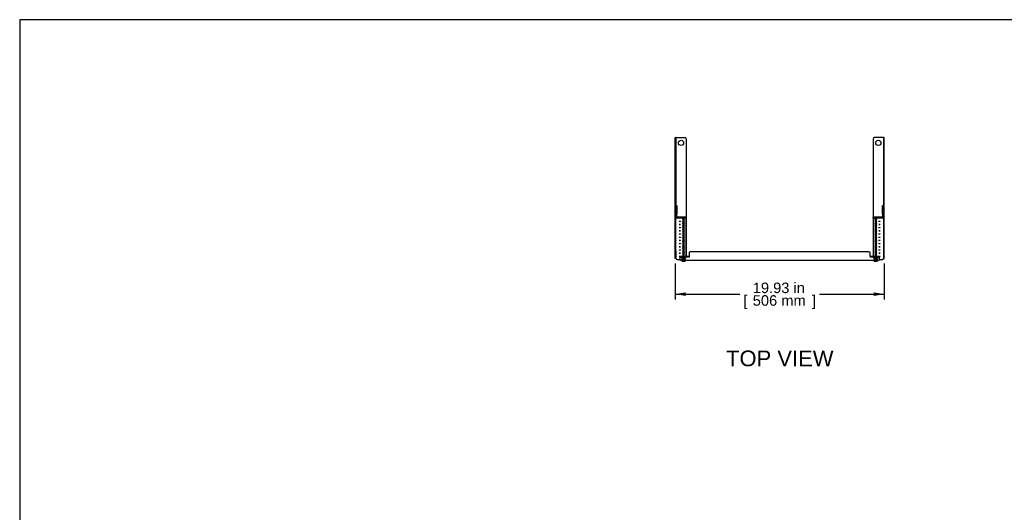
# Model space of a CAD drawing. Header units: inches. Extents: x 0 to 188, y 0 to 122.
# Tile 3 of 5: x 0 to 94, y 75 to 122. Entities that reach past the tile are written whole.
import ezdxf
from ezdxf.enums import TextEntityAlignment as Align

# ---------------------------------------------------------------- set-up
doc = ezdxf.new("R2010")
doc.units = ezdxf.units.IN
doc.header["$MEASUREMENT"] = 0
for name, color, linetype in [('COM57134-12', 7, 'Continuous'), ('COM57135-1L', 7, 'Continuous'), ('COM57135-1R', 7, 'Continuous'), ('COM57136', 7, 'Continuous'), ('Default', 7, 'Continuous'), ('FET07754', 7, 'Continuous'), ('SCS19498', 7, 'Continuous')]:
    doc.layers.add(name, color=color, linetype=linetype)
doc.styles.add('SEACAD_Arial', font='arial.ttf')
doc.dimstyles.new('WEB', dxfattribs={"dimtxt": 1, "dimasz": 1, "dimexe": 0.5, "dimexo": 0.5, "dimgap": 0.5, "dimtad": 0, "dimtih": 1, "dimtoh": 1, "dimzin": 4, "dimdsep": 46, "dimtxsty": 'SEACAD_Arial', "dimblk1": '_SE_FILLED', "dimblk2": '_SE_FILLED', "dimsah": 1, "dimcen": 0.5, "dimadec": 0, "dimazin": 0, "dimtfac": 1, "dimtofl": 0, "dimtmove": 0, "dimatfit": 3, "dimfxl": 1, "dimtolj": 1, "dimtzin": 4, "dimarcsym": 0})

# ---------------------------------------------------------------- blocks, each defined once
blk = doc.blocks.new('SE2')
at = {"layer": 'COM57134-12', "color": 7, "linetype": 'Continuous'}
for p, q in [((62.613, 103.377), (62.613, 104.212)), ((62.613, 104.212), (62.708, 104.212)), ((62.708, 104.212), (62.708, 103.377)), ((82.331, 104.212), (82.426, 104.212)), ((82.331, 103.377), (82.331, 104.212)), ((82.426, 104.212), (82.426, 103.377)), ((62.613, 103.149), (62.613, 103.377)), ((62.708, 103.377), (62.613, 103.377)), ((62.708, 103.149), (62.708, 103.377)), ((82.331, 103.377), (82.331, 103.149)), ((82.426, 103.377), (82.331, 103.377)), ((82.426, 103.377), (82.426, 103.149)), ((62.613, 99.776), (62.613, 103.149)), ((63.613, 103.102), (62.756, 103.102)), ((63.613, 103.008), (62.756, 103.008)), ((63.613, 103.008), (63.613, 103.102)), ((63.613, 99.359), (63.613, 103.008)), ((82.283, 103.102), (81.426, 103.102)), ((81.426, 103.008), (81.426, 103.102)), ((82.283, 103.008), (81.426, 103.008)), ((81.426, 103.008), (81.426, 99.359)), ((82.426, 103.149), (82.426, 99.776)), ((62.756, 99.058), (63.02, 99.058)), ((82.02, 99.058), (82.283, 99.058))]:
    blk.add_line(p, q, dxfattribs=at)
for centre, major_axis, start_param, end_param in [((62.756, 103.149), (0.143, 0), 3.141593, 4.712389), ((62.756, 103.149), (0.048, 0), 3.141593, 4.712389), ((82.283, 103.149), (0.048, 0), 4.712389, 6.283185), ((82.283, 103.149), (0.143, 0), 4.712389, 6.283185), ((62.756, 99.198), (-0.143, 0), 0, 1.570796), ((82.283, 99.198), (-0.143, 0), 1.570796, 3.141593)]:
    blk.add_ellipse(centre, major_axis=major_axis, ratio=0.984808, start_param=start_param, end_param=end_param, dxfattribs=at)
for centre, major_axis in [((63.015, 102.704), (0.0625, 0)), ((63.015, 102.4), (0.0625, 0)), ((63.363, 102.965), (0.0885, 0)), ((63.363, 102.856), (0.0885, 0)), ((63.363, 102.748), (0.0885, 0)), ((63.363, 102.661), (0.0885, 0)), ((63.363, 102.552), (0.0885, 0)), ((63.363, 102.444), (0.0885, 0)), ((63.363, 102.357), (0.0885, 0)), ((81.676, 102.965), (-0.0885, 0)), ((81.676, 102.856), (-0.0885, 0)), ((81.676, 102.748), (-0.0885, 0)), ((81.676, 102.661), (-0.0885, 0)), ((81.676, 102.552), (-0.0885, 0)), ((81.676, 102.444), (-0.0885, 0)), ((81.676, 102.357), (-0.0885, 0)), ((82.024, 102.704), (-0.0625, 0)), ((82.024, 102.4), (-0.0625, 0)), ((63.015, 102.096), (0.0625, 0)), ((63.015, 101.792), (0.0625, 0)), ((63.015, 101.489), (0.0625, 0)), ((63.363, 102.248), (0.0885, 0)), ((63.363, 102.14), (0.0885, 0)), ((63.363, 102.053), (0.0885, 0)), ((63.363, 101.944), (0.0885, 0)), ((63.363, 101.836), (0.0885, 0)), ((63.363, 101.749), (0.0885, 0)), ((63.363, 101.641), (0.0885, 0)), ((63.363, 101.532), (0.0885, 0)), ((63.363, 101.445), (0.0885, 0)), ((63.363, 101.337), (0.0885, 0)), ((81.676, 102.248), (-0.0885, 0)), ((81.676, 102.14), (-0.0885, 0)), ((81.676, 102.053), (-0.0885, 0)), ((81.676, 101.944), (-0.0885, 0)), ((81.676, 101.836), (-0.0885, 0)), ((81.676, 101.749), (-0.0885, 0)), ((81.676, 101.641), (-0.0885, 0)), ((81.676, 101.532), (-0.0885, 0)), ((81.676, 101.445), (-0.0885, 0)), ((81.676, 101.337), (-0.0885, 0)), ((82.024, 102.096), (-0.0625, 0)), ((82.024, 101.792), (-0.0625, 0)), ((82.024, 101.489), (-0.0625, 0)), ((63.015, 101.185), (0.0625, 0)), ((63.015, 100.881), (0.0625, 0)), ((63.015, 100.577), (0.0625, 0)), ((63.363, 101.228), (0.0885, 0)), ((63.363, 101.141), (0.0885, 0)), ((63.363, 101.033), (0.0885, 0)), ((63.363, 100.924), (0.0885, 0)), ((63.363, 100.837), (0.0885, 0)), ((63.363, 100.729), (0.0885, 0)), ((63.363, 100.62), (0.0885, 0)), ((63.363, 100.534), (0.0885, 0)), ((63.363, 100.425), (0.0885, 0)), ((81.676, 101.228), (-0.0885, 0)), ((81.676, 101.141), (-0.0885, 0)), ((81.676, 101.033), (-0.0885, 0)), ((81.676, 100.924), (-0.0885, 0)), ((81.676, 100.837), (-0.0885, 0)), ((81.676, 100.729), (-0.0885, 0)), ((81.676, 100.62), (-0.0885, 0)), ((81.676, 100.534), (-0.0885, 0)), ((81.676, 100.425), (-0.0885, 0)), ((82.024, 101.185), (-0.0625, 0)), ((82.024, 100.881), (-0.0625, 0)), ((82.024, 100.577), (-0.0625, 0)), ((63.015, 100.273), (0.0625, 0)), ((63.015, 99.969), (0.0625, 0)), ((63.015, 99.665), (0.0625, 0)), ((63.363, 100.316), (0.0885, 0)), ((63.363, 100.23), (0.0885, 0)), ((63.363, 100.121), (0.0885, 0)), ((63.363, 100.013), (0.0885, 0)), ((63.363, 99.926), (0.0885, 0)), ((63.363, 99.817), (0.0885, 0)), ((63.363, 99.709), (0.0885, 0)), ((63.363, 99.622), (0.0885, 0)), ((63.363, 99.513), (0.0885, 0)), ((81.676, 100.316), (-0.0885, 0)), ((81.676, 100.23), (-0.0885, 0)), ((81.676, 100.121), (-0.0885, 0)), ((81.676, 100.013), (-0.0885, 0)), ((81.676, 99.926), (-0.0885, 0)), ((81.676, 99.817), (-0.0885, 0)), ((81.676, 99.709), (-0.0885, 0)), ((81.676, 99.622), (-0.0885, 0)), ((81.676, 99.513), (-0.0885, 0)), ((82.024, 100.273), (-0.0625, 0)), ((82.024, 99.969), (-0.0625, 0)), ((82.024, 99.665), (-0.0625, 0)), ((63.015, 99.361), (0.0625, 0)), ((63.363, 99.405), (0.0885, 0)), ((81.676, 99.405), (-0.0885, 0)), ((82.024, 99.361), (-0.0625, 0))]:
    blk.add_ellipse(centre, major_axis=major_axis, ratio=0.173648, dxfattribs=at)
at = {"layer": 'COM57135-1L', "color": 7, "linetype": 'Continuous'}
for p, q in [((62.556, 110.67), (62.613, 110.67)), ((62.556, 110.567), (62.556, 110.67)), ((62.556, 99.893), (62.556, 110.567)), ((62.642, 110.67), (62.613, 110.67)), ((62.613, 110.67), (62.613, 110.567)), ((62.613, 110.567), (62.613, 104.212)), ((62.642, 110.67), (63.494, 110.67)), ((63.619, 110.545), (63.619, 99.359)), ((62.556, 99.747), (62.556, 99.893)), ((62.556, 99.17), (62.556, 99.747)), ((62.613, 99.893), (62.613, 99.747)), ((62.613, 99.747), (62.613, 99.17)), ((62.613, 99.17), (62.556, 99.17)), ((62.613, 99.17), (62.616, 99.17))]:
    blk.add_line(p, q, dxfattribs=at)
blk.add_arc((63.494, 110.545), 0.125, 0, 90, dxfattribs=at)
at = {"layer": 'COM57135-1R', "color": 7, "linetype": 'Continuous'}
for p, q in [((81.42, 110.545), (81.42, 99.359)), ((82.397, 110.67), (81.545, 110.67)), ((82.397, 110.67), (82.426, 110.67)), ((82.483, 110.67), (82.426, 110.67)), ((82.426, 110.67), (82.426, 110.567)), ((82.426, 110.567), (82.426, 104.212)), ((82.483, 110.567), (82.483, 110.67)), ((82.483, 99.893), (82.483, 110.567)), ((82.426, 99.893), (82.426, 99.747)), ((82.426, 99.747), (82.426, 99.17)), ((82.483, 99.747), (82.483, 99.893)), ((82.483, 99.17), (82.483, 99.747)), ((82.426, 99.17), (82.423, 99.17)), ((82.426, 99.17), (82.483, 99.17))]:
    blk.add_line(p, q, dxfattribs=at)
blk.add_arc((81.545, 110.545), 0.125, 90, 180, dxfattribs=at)
at = {"layer": 'COM57136', "color": 7, "linetype": 'Continuous'}
for p, q in [((63.895, 99.672), (63.895, 99.387)), ((81.02, 99.795), (64.02, 99.795)), ((81.145, 99.387), (81.145, 99.672)), ((63.02, 99.281), (63.02, 99.337)), ((63.02, 99.281), (63.02, 99.026)), ((63.895, 99.359), (63.145, 99.359)), ((63.895, 99.303), (63.145, 99.303)), ((63.145, 99.004), (63.184, 99.004)), ((63.544, 99.004), (63.895, 99.004)), ((63.895, 99.288), (63.895, 99.387)), ((63.895, 99.359), (63.895, 99.303)), ((63.895, 99.344), (63.895, 99.344)), ((63.895, 99.288), (63.895, 99.303)), ((63.895, 99.288), (63.895, 99.288)), ((63.895, 99.019), (63.895, 99.004)), ((63.895, 99.019), (63.895, 99.019)), ((63.895, 99.019), (63.895, 99.018)), ((63.895, 99.018), (81.145, 99.018)), ((81.145, 99.387), (81.145, 99.288)), ((81.145, 99.359), (81.145, 99.303)), ((81.895, 99.359), (81.145, 99.359)), ((81.145, 99.344), (81.145, 99.344)), ((81.145, 99.288), (81.145, 99.303)), ((81.895, 99.303), (81.145, 99.303)), ((81.145, 99.288), (81.145, 99.288)), ((81.145, 99.019), (81.145, 99.019)), ((81.145, 99.019), (81.145, 99.004)), ((81.145, 99.018), (81.145, 99.019)), ((81.145, 99.004), (81.496, 99.004)), ((81.856, 99.004), (81.895, 99.004)), ((82.02, 99.337), (82.02, 99.281)), ((82.02, 99.026), (82.02, 99.281))]:
    blk.add_line(p, q, dxfattribs=at)
for centre, major_axis, ratio, start_param, end_param in [((64.02, 99.672), (0.125, 0), 0.984808, 1.570796, 3.141593), ((81.02, 99.672), (0.125, 0), 0.984808, 0, 1.570796), ((63.145, 99.337), (-0.125, 0), 0.173648, 4.712389, 6.283185), ((63.145, 99.281), (0.125, 0), 0.173648, 1.570796, 3.141593), ((63.145, 99.026), (-0.125, 0), 0.173648, 0, 1.570796), ((81.895, 99.337), (-0.125, 0), 0.173648, 3.141593, 4.712389), ((81.895, 99.281), (0.125, 0), 0.173648, 0, 1.570796), ((81.895, 99.026), (-0.125, 0), 0.173648, 1.570796, 3.141593)]:
    blk.add_ellipse(centre, major_axis=major_axis, ratio=ratio, start_param=start_param, end_param=end_param, dxfattribs=at)
at = {"layer": 'FET07754', "color": 7, "linetype": 'Continuous'}
for centre in [(63.119, 110.17), (81.92, 110.17)]:
    blk.add_circle(centre, 0.25, dxfattribs=at)
at = {"layer": 'SCS19498', "color": 7, "linetype": 'Continuous'}
for p, q in [((63.179, 99.262), (63.179, 99.232)), ((63.179, 99.208), (63.179, 99.203)), ((63.179, 99.045), (63.179, 99.015)), ((63.179, 98.991), (63.179, 98.986)), ((63.22, 99.136), (63.22, 99.136)), ((63.221, 98.918), (63.327, 98.918)), ((63.227, 99.145), (63.227, 99.133)), ((63.327, 99.14), (63.255, 99.14)), ((63.255, 99.128), (63.327, 99.128)), ((63.255, 98.923), (63.327, 98.923)), ((63.327, 98.911), (63.255, 98.911)), ((63.327, 99.166), (63.327, 99.153)), ((63.327, 99.14), (63.327, 99.153)), ((63.327, 99.148), (63.399, 99.148)), ((63.399, 99.135), (63.327, 99.135)), ((63.327, 99.135), (63.327, 99.128)), ((63.327, 99.115), (63.327, 99.128)), ((63.327, 98.946), (63.327, 98.936)), ((63.327, 98.936), (63.327, 98.923)), ((63.327, 98.918), (63.327, 98.923)), ((63.327, 98.911), (63.327, 98.918)), ((63.327, 98.911), (63.327, 98.898)), ((63.399, 99.153), (63.399, 99.166)), ((63.399, 99.153), (63.399, 99.14)), ((63.472, 99.14), (63.399, 99.14)), ((63.399, 99.128), (63.399, 99.135)), ((63.399, 99.128), (63.399, 99.115)), ((63.399, 99.128), (63.472, 99.128)), ((63.399, 98.936), (63.399, 98.946)), ((63.399, 98.923), (63.399, 98.936)), ((63.399, 98.923), (63.399, 98.918)), ((63.399, 98.923), (63.472, 98.923)), ((63.399, 98.918), (63.505, 98.918)), ((63.399, 98.918), (63.399, 98.911)), ((63.472, 98.911), (63.399, 98.911)), ((63.399, 98.898), (63.399, 98.911)), ((63.499, 99.133), (63.499, 99.145)), ((63.507, 99.137), (63.507, 99.137)), ((63.547, 99.232), (63.547, 99.262)), ((63.547, 99.203), (63.547, 99.208)), ((63.547, 99.015), (63.547, 99.045)), ((63.547, 98.986), (63.547, 98.991)), ((81.492, 99.262), (81.492, 99.232)), ((81.492, 99.208), (81.492, 99.203)), ((81.492, 99.045), (81.492, 99.015)), ((81.492, 98.991), (81.492, 98.986)), ((81.533, 99.136), (81.533, 99.136)), ((81.533, 98.919), (81.533, 98.919)), ((81.54, 99.145), (81.54, 99.133)), ((81.54, 98.928), (81.54, 98.916)), ((81.64, 99.14), (81.568, 99.14)), ((81.568, 99.128), (81.64, 99.128)), ((81.64, 98.923), (81.568, 98.923)), ((81.568, 98.911), (81.64, 98.911)), ((81.64, 99.166), (81.64, 99.153)), ((81.64, 99.14), (81.64, 99.153)), ((81.64, 99.148), (81.712, 99.148)), ((81.712, 99.135), (81.64, 99.135)), ((81.64, 99.135), (81.64, 99.128)), ((81.64, 99.115), (81.64, 99.128)), ((81.64, 98.949), (81.64, 98.936)), ((81.64, 98.923), (81.64, 98.936)), ((81.64, 98.931), (81.712, 98.931)), ((81.712, 98.918), (81.64, 98.918)), ((81.64, 98.918), (81.64, 98.911)), ((81.64, 98.898), (81.64, 98.911)), ((81.712, 99.153), (81.712, 99.166)), ((81.712, 99.153), (81.712, 99.14)), ((81.784, 99.14), (81.712, 99.14)), ((81.712, 99.128), (81.712, 99.135)), ((81.712, 99.128), (81.712, 99.115)), ((81.712, 99.128), (81.784, 99.128)), ((81.712, 98.936), (81.712, 98.949)), ((81.712, 98.936), (81.712, 98.923)), ((81.784, 98.923), (81.712, 98.923)), ((81.712, 98.911), (81.712, 98.918)), ((81.712, 98.911), (81.712, 98.898)), ((81.712, 98.911), (81.784, 98.911)), ((81.812, 99.133), (81.812, 99.145)), ((81.812, 98.916), (81.812, 98.928)), ((81.819, 99.137), (81.82, 99.137)), ((81.819, 98.92), (81.82, 98.92)), ((81.86, 99.232), (81.86, 99.262)), ((81.86, 99.203), (81.86, 99.208)), ((81.86, 99.015), (81.86, 99.045)), ((81.86, 98.986), (81.86, 98.991))]:
    blk.add_line(p, q, dxfattribs=at)
for centre, radius, start, end in [((63.255, 98.986), 0.0759, 180.4624, 240.39456), ((63.253, 99.201), 0.0729, 178.91233, 243.20676), ((63.321, 99.136), 0.239, 244.43649, 271.5701), ((63.321, 99.355), 0.241, 245.24507, 271.47336), ((63.255, 98.999), 0.0755, 243.59732, 270.18903), ((63.255, 98.986), 0.0755, 243.59773, 270.18862), ((63.255, 99.216), 0.0761, 248.68807, 270.12647), ((63.255, 99.204), 0.0761, 248.68801, 270.12652), ((63.363, 99.323), 0.379, 264.55427, 275.44573), ((63.363, 99.276), 0.379, 264.55427, 275.44573), ((63.472, 99.216), 0.0761, 269.87376, 291.31171), ((63.472, 99.204), 0.0761, 269.87306, 291.3124), ((63.472, 98.999), 0.0755, 269.81145, 296.4022), ((63.472, 98.986), 0.0755, 269.81139, 296.40226), ((81.566, 99.201), 0.0729, 178.91233, 243.20676), ((81.566, 98.984), 0.0729, 178.91233, 243.20676), ((81.634, 99.355), 0.241, 245.24507, 271.47336), ((81.634, 99.138), 0.241, 245.24507, 271.47336), ((81.568, 99.216), 0.0761, 248.68807, 270.12647), ((81.568, 99.204), 0.0761, 248.68801, 270.12652), ((81.568, 98.999), 0.0761, 248.68807, 270.12647), ((81.568, 98.987), 0.0761, 248.68801, 270.12652), ((81.784, 99.216), 0.0761, 269.87376, 291.31171), ((81.784, 99.204), 0.0761, 269.87306, 291.3124), ((81.784, 98.999), 0.0761, 269.87376, 291.31171), ((81.784, 98.987), 0.0761, 269.87306, 291.3124)]:
    blk.add_arc(centre, radius, start, end, dxfattribs=at)
for centre, major_axis, start_param, end_param in [((63.363, 99.015), (0.184, 0), 0, 3.379468), ((63.363, 99.262), (0.184, 0), 0, 3.141593), ((63.363, 99.232), (0.184, 0), 0, 3.141593), ((63.363, 99.045), (0.184, 0), 0, 3.141593), ((63.363, 98.925), (0.146, 0), 2.893309, 3.389876), ((63.363, 99.142), (0.146, 0), 1.322513, 1.81908), ((63.363, 99.142), (0.146, 0), 4.464106, 4.960672), ((63.363, 98.925), (-0.146, 0), 2.893309, 3.389876), ((81.676, 99.262), (-0.184, 0), 3.141593, 6.283185), ((81.676, 99.232), (-0.184, 0), 3.141593, 6.283185), ((81.676, 99.045), (-0.184, 0), 3.141593, 6.283185), ((81.676, 99.015), (-0.184, 0), 3.141593, 6.283185), ((81.676, 99.142), (0.146, 0), 1.322513, 1.81908), ((81.676, 99.142), (0.146, 0), 4.464106, 4.960672), ((81.676, 98.925), (0.146, 0), 1.322513, 1.81908), ((81.676, 98.925), (0.146, 0), 4.464106, 4.960672)]:
    blk.add_ellipse(centre, major_axis=major_axis, ratio=0.173648, start_param=start_param, end_param=end_param, dxfattribs=at)
for points, knots in [([(63.213, 99.243), (63.211, 99.243), (63.204, 99.241), (63.195, 99.235), (63.184, 99.226), (63.179, 99.214), (63.18, 99.208), (63.18, 99.207)], [0, 0, 0, 0, 0.11638, 0.452381, 0.702256, 0.939347, 1, 1, 1, 1]), ([(63.215, 99.027), (63.208, 99.025), (63.199, 99.021), (63.187, 99.012), (63.18, 99.001), (63.18, 98.993), (63.18, 98.99)], [0, 0, 0, 0, 0.382941, 0.657898, 0.885711, 1, 1, 1, 1]), ([(63.399, 99.114), (63.405, 99.114), (63.42, 99.115), (63.446, 99.118), (63.473, 99.123), (63.493, 99.128), (63.503, 99.135), (63.507, 99.137)], [0, 0, 0, 0, 0.106542, 0.368876, 0.646951, 0.905815, 1, 1, 1, 1]), ([(63.399, 98.897), (63.405, 98.897), (63.421, 98.898), (63.448, 98.901), (63.474, 98.906), (63.494, 98.912), (63.505, 98.919), (63.51, 98.921)], [0, 0, 0, 0, 0.11485, 0.369411, 0.640095, 0.878481, 1, 1, 1, 1]), ([(63.546, 99.208), (63.547, 99.211), (63.547, 99.218), (63.54, 99.229), (63.531, 99.236), (63.517, 99.243), (63.505, 99.247), (63.495, 99.249), (63.494, 99.249)], [0, 0, 0, 0, 0.09409, 0.254987, 0.422626, 0.63955, 0.979084, 1, 1, 1, 1]), ([(63.547, 98.991), (63.546, 98.996), (63.545, 99.006), (63.535, 99.016), (63.525, 99.023), (63.513, 99.027), (63.502, 99.03), (63.498, 99.031)], [0, 0, 0, 0, 0.188374, 0.35822, 0.555251, 0.840594, 1, 1, 1, 1]), ([(63.507, 99.137), (63.511, 99.139), (63.518, 99.143), (63.532, 99.156), (63.543, 99.175), (63.548, 99.192), (63.547, 99.201), (63.547, 99.203)], [0, 0, 0, 0, 0.155635, 0.401917, 0.665742, 0.941408, 1, 1, 1, 1]), ([(63.51, 98.921), (63.512, 98.923), (63.519, 98.926), (63.532, 98.939), (63.543, 98.957), (63.548, 98.975), (63.547, 98.984), (63.547, 98.986)], [0, 0, 0, 0, 0.116184, 0.372966, 0.647703, 0.934864, 1, 1, 1, 1]), ([(81.525, 99.243), (81.523, 99.243), (81.516, 99.241), (81.507, 99.235), (81.497, 99.226), (81.491, 99.214), (81.492, 99.208), (81.493, 99.207)], [0, 0, 0, 0, 0.11638, 0.452381, 0.702256, 0.939347, 1, 1, 1, 1]), ([(81.525, 99.026), (81.523, 99.026), (81.516, 99.023), (81.507, 99.018), (81.497, 99.009), (81.491, 98.997), (81.492, 98.991), (81.493, 98.99)], [0, 0, 0, 0, 0.11638, 0.452381, 0.702256, 0.939347, 1, 1, 1, 1]), ([(81.712, 99.114), (81.717, 99.114), (81.732, 99.115), (81.759, 99.118), (81.786, 99.123), (81.805, 99.128), (81.816, 99.135), (81.819, 99.137)], [0, 0, 0, 0, 0.106542, 0.368876, 0.646951, 0.905815, 1, 1, 1, 1]), ([(81.712, 98.897), (81.717, 98.897), (81.732, 98.898), (81.759, 98.901), (81.786, 98.906), (81.805, 98.911), (81.816, 98.918), (81.819, 98.92)], [0, 0, 0, 0, 0.106542, 0.368876, 0.646951, 0.905815, 1, 1, 1, 1]), ([(81.859, 99.208), (81.859, 99.211), (81.859, 99.218), (81.853, 99.229), (81.843, 99.236), (81.83, 99.243), (81.817, 99.247), (81.807, 99.249), (81.807, 99.249)], [0, 0, 0, 0, 0.09409, 0.254987, 0.422626, 0.63955, 0.979084, 1, 1, 1, 1]), ([(81.859, 98.991), (81.859, 98.994), (81.859, 99.001), (81.853, 99.012), (81.843, 99.019), (81.83, 99.026), (81.817, 99.03), (81.807, 99.032), (81.807, 99.032)], [0, 0, 0, 0, 0.09409, 0.254987, 0.422626, 0.63955, 0.979084, 1, 1, 1, 1]), ([(81.82, 99.137), (81.823, 99.139), (81.831, 99.143), (81.844, 99.156), (81.855, 99.175), (81.861, 99.192), (81.859, 99.201), (81.859, 99.203)], [0, 0, 0, 0, 0.155635, 0.401917, 0.665742, 0.941408, 1, 1, 1, 1]), ([(81.82, 98.92), (81.823, 98.922), (81.831, 98.926), (81.844, 98.939), (81.855, 98.958), (81.861, 98.975), (81.859, 98.984), (81.859, 98.986)], [0, 0, 0, 0, 0.155635, 0.401917, 0.665742, 0.941408, 1, 1, 1, 1])]:
    blk.add_open_spline(points, degree=3, knots=knots, dxfattribs=at)
blk = doc.blocks.new('DMBLK10')
at = {"layer": 'Default', "linetype": 'Continuous', "transparency": 16777216}
for points in [[(63.556, 95.599), (63.556, 95.932), (62.556, 95.766)], [(81.483, 95.599), (82.483, 95.766), (81.483, 95.932)]]:
    blk.add_hatch(color=7, dxfattribs=at).paths.add_polyline_path(points)
at = {"layer": 'Default', "color": 7, "linetype": 'Continuous', "transparency": 16777216}
for p, q in [((62.556, 98.67), (62.556, 95.266)), ((82.483, 98.67), (82.483, 95.266)), ((62.556, 95.766), (68.713, 95.766)), ((76.326, 95.766), (82.483, 95.766))]:
    blk.add_line(p, q, dxfattribs=at)
at = {"layer": 'Default', "color": 7, "linetype": 'Continuous', "transparency": 16777216, "style": 'SEACAD_Arial'}
for s, p in [('19.93 in', (69.954, 96.866)), ('[', (69.063, 95.666)), (']', (75.585, 95.666)), ('506 mm', (69.954, 95.666))]:
    blk.add_text(s, height=1, dxfattribs=at).set_placement(p, align=Align.TOP_LEFT)
blk = doc.blocks.new('_SE_FILLED')
at = {"color": 0}
blk.add_line((0, 0), (-1, 0), dxfattribs=at)
blk.add_solid([(0, 0), (-1, -0.1665), (-1, 0.1665), (0, 0)], dxfattribs=at)

msp = doc.modelspace()

# ---------------------------------------------------------------- linework, layer by layer
at = {"layer": 'Default', "color": 7, "linetype": 'Continuous'}
for p, q in [((187.851, 121.903), (0.096, 121.903)), ((0.096, 121.903), (0.096, 0.126))]:
    msp.add_line(p, q, dxfattribs=at)

# ---------------------------------------------------------------- block references
at = {"layer": 'Default'}
msp.add_blockref('SE2', (0, 0), dxfattribs=at)

# ---------------------------------------------------------------- texts
at = {"layer": 'Default', "color": 7, "linetype": 'Continuous', "style": 'SEACAD_Arial'}
msp.add_text('TOP VIEW', height=1.5, dxfattribs=at).set_placement((67.408, 90.4), align=Align.TOP_LEFT)

# ---------------------------------------------------------------- dimensions: what is measured, and where the dimension line sits
at = {"layer": 'Default', "color": 7, "linetype": 'Continuous'}
dim = msp.add_linear_dim(base=(62.556, 95.766), p1=(62.556, 99.17), p2=(82.483, 99.17), angle=0, text='\\A1;<>', dimstyle='WEB', override={"dimpost": '\\X'}, dxfattribs=at)
dim.commit()
dim.dimension.update_dxf_attribs({"geometry": 'DMBLK10', "text_midpoint": (72.52, 95.766), "dimtype": 161})

doc.saveas('drawing.dxf')
